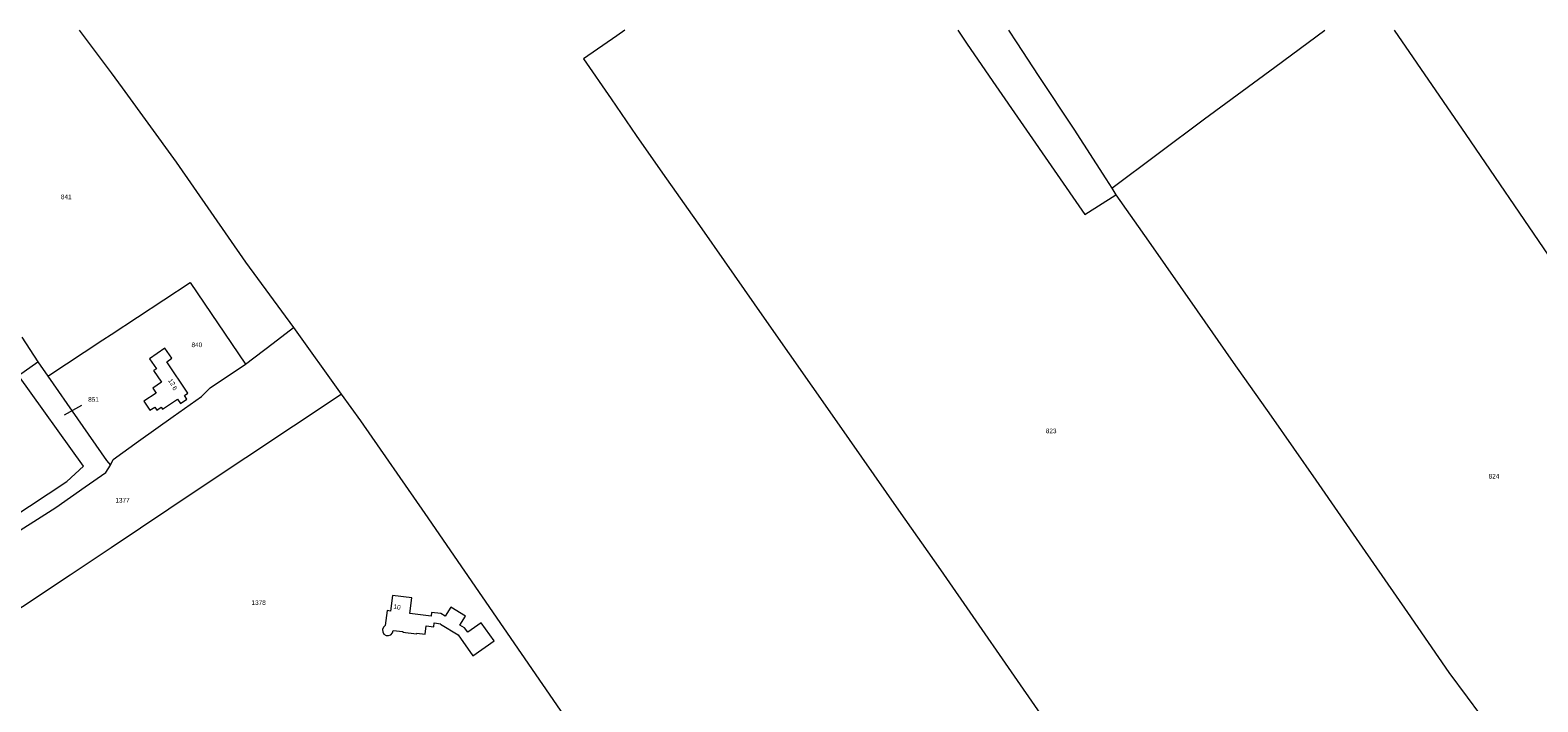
# Model space of a CAD drawing. Header units: metres. Extents: x 195864 to 198202, y 543264 to 544906.
# Tile 52 of 57: x 196969 to 197553, y 544646 to 544906. Entities that reach past the tile are written whole.
import ezdxf
from ezdxf.enums import TextEntityAlignment as Align

# ---------------------------------------------------------------- set-up
doc = ezdxf.new("R2010")
doc.units = ezdxf.units.M
doc.header["$MEASUREMENT"] = 0
for name, color, linetype, lineweight in [('Level 1', 7, 'Continuous', 0), ('Level 11', 7, 'Continuous', 0), ('Level 2', 7, 'Continuous', 0), ('Level 31', 7, 'Continuous', 0), ('Level 32', 7, 'Continuous', 0), ('Level 55', 7, 'Continuous', 0)]:
    doc.layers.add(name, color=color, linetype=linetype, lineweight=lineweight)
doc.styles.add('Style-CHAR_FAST_FONT', font='CHAR_FAST_FONT.shx')

msp = doc.modelspace()

# ---------------------------------------------------------------- linework, layer by layer
at = {"layer": 'Level 1', "color": 7, "linetype": 'Continuous', "lineweight": 0}
for p, q in [((196987.62, 544906.44), (197000, 544889.82)), ((197387.76, 544845.17), (197389.36, 544842.61)), ((196965.38, 544787.38), (196971.62, 544777.79)), ((197070.66, 544791.07), (197089.17, 544765.29)), ((196971.62, 544777.79), (196975.5, 544772.23)), ((196999.76, 544737.75), (197000, 544738.22))]:
    msp.add_line(p, q, dxfattribs=at)
at = {"layer": 'Level 1', "color": 7, "linetype": 'Continuous', "lineweight": 0, "flags": 128}
for points in [[(197199.14, 544906.44), (197196.01, 544904.28), (197183.04, 544895.36), (197193.75, 544879.8), (197203.5, 544865.55), (197213.68, 544850.94), (197228.89, 544829.34), (197237.54, 544816.95), (197253.03, 544794.69), (197281.26, 544754.53), (197305.18, 544720.28), (197321.41, 544697.09)], [(197328.11, 544906.44), (197331.55, 544901.4), (197341.72, 544886.47), (197377.32, 544834.99), (197389.36, 544842.61)], [(197347.79, 544906.44), (197351.03, 544901.47), (197359.32, 544888.82), (197373.05, 544868.07), (197385.51, 544848.75), (197387.76, 544845.17)], [(197387.76, 544845.17), (197423.7, 544872.02), (197451.02, 544892.04), (197470.3, 544906.44)], [(197497.24, 544906.44), (197524.94, 544866.01), (197556.94, 544819.1), (197596.29, 544762.24), (197625.81, 544719.78), (197645.85, 544688.69), (197671.72, 544650.28)], [(197000, 544889.82), (197004.27, 544884.09), (197025.21, 544855.24), (197052.15, 544816.45), (197070.66, 544791.07)], [(197389.36, 544842.61), (197402.02, 544824.64), (197420.85, 544797.57), (197434.84, 544777.49), (197449.56, 544756.65), (197466.9, 544731.9), (197484.83, 544705.91), (197502.37, 544680.62), (197518.44, 544657.3), (197525.44, 544647.73), (197535.08, 544634.82), (197537.25, 544631.52)], [(197000, 544788.34), (197030.71, 544808.53), (197052.08, 544776.86)], [(196975.5, 544772.23), (196996.86, 544786.28), (197000, 544788.34)], [(197052.08, 544776.86), (197062.75, 544785.01), (197070.66, 544791.07)], [(196911.63, 544684.39), (196918.38, 544688.86), (196982.9, 544731.4), (196989.31, 544737.29), (196964.13, 544772.51), (196971.62, 544777.79)], [(197000, 544738.22), (197000.87, 544739.92), (197010.64, 544747.01), (197024, 544756.55), (197035, 544764.31), (197038.46, 544767.65), (197052.08, 544776.86)], [(196975.5, 544772.23), (196987.02, 544755.71), (196998.27, 544739.53), (196999.76, 544737.75)], [(197000, 544705.78), (197033.72, 544728.35), (197089.17, 544765.29)], [(197089.17, 544765.29), (197096.61, 544754.94), (197121.62, 544718.99), (197136.98, 544696.57), (197174.09, 544642.74), (197191.63, 544618.21), (197205.98, 544597.25)], [(196915.04, 544679.23), (196930.13, 544690.07), (196957.65, 544708.02), (196978.65, 544721.35), (196989.93, 544729.36), (196997.99, 544734.88), (196999.76, 544737.75)], [(196929.01, 544658.54), (196984.18, 544695.19), (197000, 544705.78)], [(197321.41, 544697.09), (197361.36, 544639.51), (197382.87, 544608.53), (197417.65, 544559.02), (197424.42, 544553.12)]]:
    msp.add_lwpolyline(points, dxfattribs=at)
at = {"layer": 'Level 11', "color": 7, "linetype": 'Continuous', "lineweight": 13, "flags": 128}
for points in [[(197029.75, 544765.65), (197021.62, 544777.85), (197023.59, 544779.16), (197020.86, 544783.09), (197014.95, 544779), (197017.59, 544775.13), (197016.48, 544774.37), (197019.5, 544769.93), (197016.12, 544767.63), (197017.43, 544765.66), (197012.72, 544762.51), (197015.07, 544758.98), (197016.94, 544760.25), (197017.73, 544759.08), (197019.38, 544760.18), (197019.92, 544759.37), (197025.76, 544763.27), (197026.87, 544761.6), (197029.4, 544763.28), (197028.41, 544764.73), (197029.75, 544765.65)], [(197148.4, 544669.51), (197143.46, 544676.56), (197138.22, 544672.89), (197137.02, 544674.61), (197135.19, 544675.69), (197137.31, 544679.08), (197131.7, 544682.59), (197129.52, 544679.11), (197127.83, 544680.17), (197124.15, 544680.57), (197123.98, 544679.18), (197115.81, 544680.19), (197116.56, 544686.26), (197109.04, 544687.16), (197108.32, 544681.11), (197106.93, 544681.28), (197106.24, 544675.5), (197105.54, 544674.84), (197105.19, 544673.98), (197105.28, 544673.01), (197105.75, 544672.19), (197106.57, 544671.7), (197107.5, 544671.63), (197108.4, 544671.96), (197109.02, 544672.69), (197109.28, 544673.59), (197113.1, 544673.14), (197113.07, 544672.92), (197118.42, 544672.27), (197118.45, 544672.49), (197121.69, 544672.11), (197122.12, 544675.37), (197125.08, 544674.98), (197125.25, 544676.51), (197127.76, 544676.23), (197127.68, 544676.1), (197134.5, 544671.89), (197140.23, 544663.74), (197148.4, 544669.51)]]:
    msp.add_lwpolyline(points, dxfattribs=at)
at = {"layer": 'Level 31', "color": 7, "linetype": 'Continuous', "lineweight": 0}
msp.add_line((196988.59, 544760.8), (196981.86, 544757.1), dxfattribs=at)

# ---------------------------------------------------------------- texts
at = {"layer": 'Level 2', "color": 7, "linetype": 'Continuous', "lineweight": 13, "style": 'Style-CHAR_FAST_FONT'}
for s, p in [('841', (196982.62, 544841.76)), ('840', (197033.24, 544784.38)), ('823', (197364.29, 544750.99)), ('824', (197535.89, 544733.42)), ('1377', (197004.42, 544724.08)), ('1378', (197057.18, 544684.41))]:
    msp.add_text(s, height=1.8, rotation=0, dxfattribs=at).set_placement(p, align=Align.MIDDLE_CENTER)
msp.add_text('851', height=1.8, dxfattribs=at).set_placement((196993.2, 544763.21), align=Align.MIDDLE_CENTER)
at = {"layer": 'Level 32', "color": 7, "linetype": 'Continuous', "lineweight": 13, "style": 'Style-CHAR_FAST_FONT'}
for s, rotation, p in [('6', 303.70596, (197023.58, 544767.63)), ('10', 350.73549, (197109.34, 544682.05))]:
    msp.add_text(s, height=1.8, rotation=rotation, dxfattribs=at).set_placement(p)
at = {"layer": 'Level 55', "color": 7, "linetype": 'Continuous', "lineweight": 13, "style": 'Style-CHAR_FAST_FONT'}
msp.add_text('12', height=1.8, rotation=303.65829, dxfattribs=at).set_placement((197022, 544770.52))

doc.saveas('drawing.dxf')
